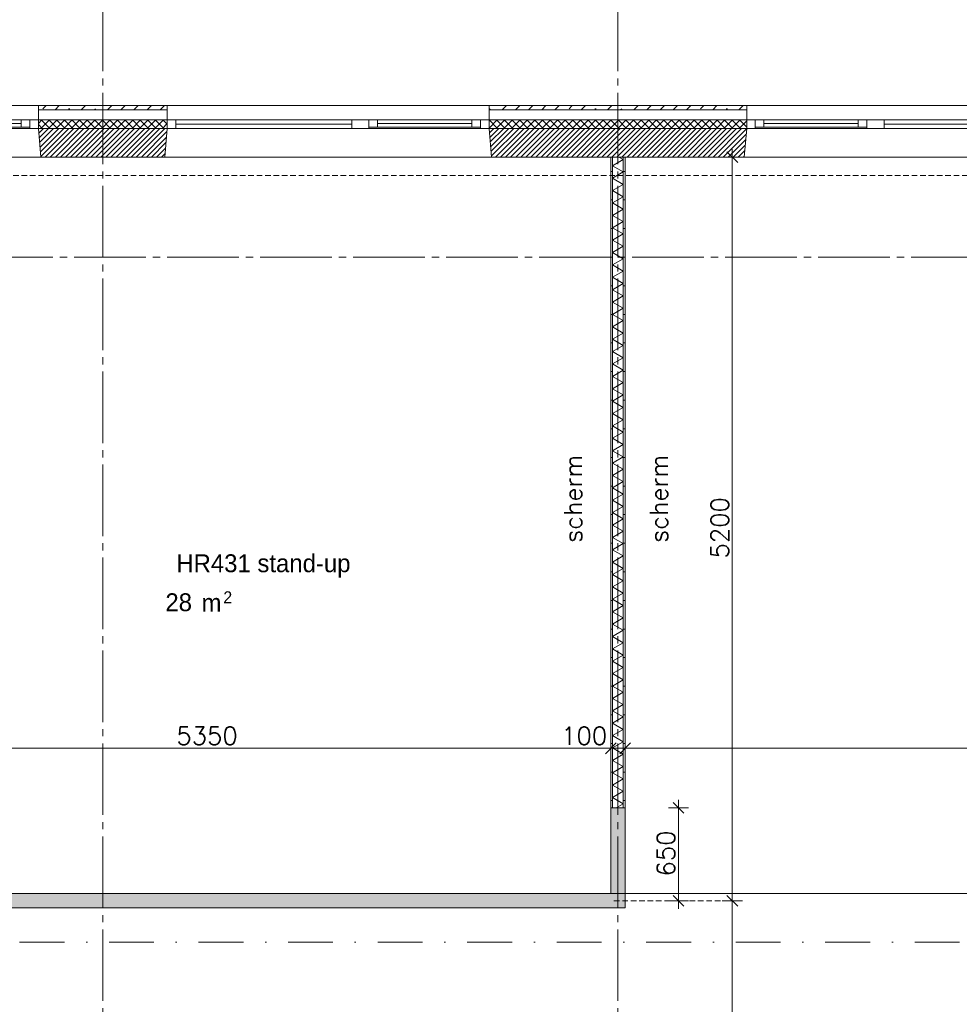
# Model space of a CAD drawing. Header units: millimetres. Extents: x -6136 to 498671, y -8363 to 238556.
# Tile 35 of 47: x 28219 to 34786, y 27176 to 34060. Entities that reach past the tile are written whole.
import ezdxf
from ezdxf.enums import TextEntityAlignment as Align

# ---------------------------------------------------------------- set-up
doc = ezdxf.new("R2010")
doc.units = ezdxf.units.MM
doc.header["$MEASUREMENT"] = 0
for name, pattern in [('B0204', [650, 500, -50, 50, -50]), ('B0302', [625.500011, 313.000011, -156.25, 0, -156.25]), ('B0702', [58.685, 39.06, -19.625001])]:
    doc.linetypes.add(name, pattern=pattern)
for name, color, linetype in [('21 Buitenwanden', 7, 'Continuous'), ('21 Buitenwanden Doorsnede-arcering', 7, 'Continuous'), ('21 Buitenwanden Laagscheidingslijnen', 7, 'Continuous'), ('21 Buitenwanden Ramen', 7, 'Continuous'), ('23 Vloeren', 7, 'Continuous'), ('67 Radiatoren - lijn', 7, 'Continuous'), ('_ Nieuw Fase 1', 7, 'Continuous'), ('_ Nieuw Fase 1 Deuren', 7, 'Continuous'), ('_ Nieuw Fase 1 Deurlabels', 7, 'Continuous'), ('_ Nieuw Fase 1 Doorsnede-arcering', 7, 'Continuous'), ('_ Nieuw Fase 1 Laagscheidingslijnen', 7, 'Continuous'), ('_ Nieuw Fase 1 Raamlabels', 7, 'Continuous'), ('_ Nieuw Fase 1 tekst', 7, 'Continuous'), ('A Lijn doorsnede', 7, 'Continuous'), ('A Maatvoering', 7, 'Continuous'), ('A Stramien', 7, 'Continuous'), ('Z Ruimtebenaming fase 1', 7, 'Continuous'), ('Z Ruimtebenaming fase 1 Zone omranding', 7, 'Continuous'), ('Z Ruimtebenaming fase 1 Zone tekst', 7, 'Continuous')]:
    doc.layers.add(name, color=color, linetype=linetype)
doc.styles.add('GENERATED_STYLE_1', font='txt')
doc.dimstyles.new('GENERATED_STYLE__1', dxfattribs={"dimtxt": 125, "dimasz": 71.25, "dimexe": 0.18, "dimexo": 0.0625, "dimgap": 0.09, "dimtad": 1, "dimtih": 1, "dimtoh": 1, "dimdec": 0, "dimzin": 0, "dimdsep": 46, "dimtxsty": 'Standard', "dimblk": 'ARROWHEAD_6', "dimblk1": 'ARROWHEAD_6', "dimblk2": 'ARROWHEAD_6', "dimcen": 0.09, "dimse1": 1, "dimse2": 1, "dimclrd": 1, "dimclre": 1, "dimclrt": 9, "dimadec": 0, "dimazin": 0, "dimtfac": 1, "dimtdec": 4, "dimtmove": 0, "dimatfit": 3, "dimfxl": 1, "dimtolj": 1, "dimtzin": 0, "dimarcsym": 0})
doc.dimstyles.new('GENERATED_STYLE__2', dxfattribs={"dimtxt": 125, "dimasz": 71.25, "dimexe": 0.18, "dimexo": 0.0625, "dimgap": 0.09, "dimtad": 1, "dimdec": 0, "dimzin": 0, "dimdsep": 46, "dimtxsty": 'Standard', "dimblk": 'ARROWHEAD_6', "dimblk1": 'ARROWHEAD_6', "dimblk2": 'ARROWHEAD_6', "dimcen": 0.09, "dimse1": 1, "dimse2": 1, "dimclrd": 1, "dimclre": 1, "dimclrt": 9, "dimadec": 0, "dimazin": 0, "dimtfac": 1, "dimtdec": 4, "dimtmove": 0, "dimatfit": 3, "dimfxl": 1, "dimtolj": 1, "dimtzin": 0, "dimarcsym": 0})
doc.dimstyles.new('GENERATED_STYLE__3', dxfattribs={"dimtxt": 125, "dimasz": 71.25, "dimexe": 0.18, "dimexo": 0.0625, "dimgap": 0.09, "dimtad": 1, "dimdec": 0, "dimzin": 0, "dimdsep": 46, "dimtxsty": 'Standard', "dimblk": 'ARROWHEAD_6', "dimblk1": 'ARROWHEAD_6', "dimblk2": 'ARROWHEAD_6', "dimcen": 0.09, "dimse1": 1, "dimse2": 1, "dimclrd": 1, "dimclre": 1, "dimclrt": 9, "dimadec": 0, "dimazin": 0, "dimtfac": 1, "dimtdec": 4, "dimtmove": 2, "dimatfit": 3, "dimfxl": 1, "dimtolj": 1, "dimtzin": 0, "dimarcsym": 0})
pattern_1 = [(45, (0, 0), (-91.92388, 91.92388), []), (45, (-45.96, 45.96), (-91.92388, 91.92388), [97.5, -32.5, 0, -32.5])]
pattern_2 = [(225, (0, 0), (-26.516504, 26.516504), []), (315, (0, 0), (26.516504, 26.516504), [])]
pattern_3 = [(45, (0, 0), (-17.67767, 17.67767), [])]
pattern_4 = [(180, (0, 0), (0, 200), [])]

# ---------------------------------------------------------------- blocks, each defined once
blk = doc.blocks.new('stand-up_HR431_19_1', base_point=(29922.5, 30215.2))
at = {"layer": 'Z Ruimtebenaming fase 1 Zone tekst', "color": 2, "lineweight": 0}
blk.add_attdef('ROOM_NUMBER', text='', height=125, dxfattribs=at).set_placement((29922.5, 30322.5), align=Align.TOP_CENTER)
for tag, height, p in [('DUMMY_941', 125, (30607.3, 30351.9)), ('DUMMY_942', 125, (29237.6, 30091.5)), ('DUMMY_943', 125, (29237.6, 30049.9)), ('DUMMY_944', 125, (29443.7, 30046)), ('DUMMY_945', 83.3, (29642.5, 30063.8))]:
    blk.add_attdef(tag, text='', height=height, dxfattribs=at).set_placement(p, align=Align.TOP_LEFT)
blk = doc.blocks.new('Slab_1_1', base_point=(200, 32200))
at = {"layer": '23 Vloeren', "color": 1, "linetype": 'Continuous', "lineweight": 0, "flags": 128}
blk.add_lwpolyline([(200, 32200), (200, 7400), (4520, 7400), (4520, 8150), (8080, 8150), (8080, 7400), (12400, 7400), (12400, 22320), (21800, 22320), (21800, 20900), (46600, 20900), (46600, 25220), (45850, 25220), (45850, 28780), (46600, 28780), (46600, 33100), (21800, 33100), (21800, 31600), (12400, 31600), (12400, 28550), (8780, 28550), (8780, 30202.3), (7150, 30202.3), (7150, 32200)], close=True, dxfattribs=at)
blk = doc.blocks.new('Rnx verticaal 23_4')
at = {"layer": '21 Buitenwanden Ramen', "color": 9, "linetype": 'Continuous', "lineweight": 0}
for p, q in [((-675, 100), (675, 100)), ((-675, 70), (-675, 0)), ((-615, 0), (615, 0)), ((-615, -30), (615, -30)), ((615, -60), (-615, -60)), ((-692.5, -260), (675, -260))]:
    blk.add_line(p, q, dxfattribs=at)
at = {"layer": '21 Buitenwanden Ramen', "color": 2, "linetype": 'Continuous', "lineweight": 0}
blk.add_line((-675, 100), (-675, 70), dxfattribs=at)
at = {"layer": '21 Buitenwanden Ramen', "color": 1, "linetype": 'Continuous', "lineweight": 0}
for p, q in [((-675, 0), (-615, 0)), ((-675, 0), (-675, -60)), ((-675, 0), (-675, -60)), ((-615, 0), (-615, -60)), ((615, -60), (615, 0)), ((615, 0), (675, 0)), ((-675, -60), (-692.5, -260)), ((-615, -60), (-675, -60)), ((675, -60), (615, -60))]:
    blk.add_line(p, q, dxfattribs=at)
blk = doc.blocks.new('Rnx verticaal 23_6')
at = {"layer": '21 Buitenwanden Ramen', "color": 9, "linetype": 'Continuous', "lineweight": 0}
for p, q in [((-450, 100), (450, 100)), ((450, 70), (450, 0)), ((-450, -260), (467.5, -260))]:
    blk.add_line(p, q, dxfattribs=at)
at = {"layer": '21 Buitenwanden Ramen', "color": 2, "linetype": 'Continuous', "lineweight": 0}
blk.add_line((450, 100), (450, 70), dxfattribs=at)
at = {"layer": '21 Buitenwanden Ramen', "color": 1, "linetype": 'Continuous', "lineweight": 0}
for p, q in [((-450, 0), (-390, 0)), ((-390, 0), (-390, -50)), ((-390, 0), (-330, 0)), ((-390, -50), (-390, 0)), ((-330, 0), (330, 0)), ((-330, 0), (-330, -50)), ((-330, 0), (330, 0)), ((330, -50), (330, 0)), ((330, 0), (390, 0)), ((390, -50), (390, 0)), ((390, 0), (450, 0)), ((390, 0), (390, -50)), ((450, 0), (450, -60)), ((450, 0), (450, -60)), ((-390, -60), (-450, -60)), ((-390, -50), (-390, -60)), ((-330, -50), (-390, -50)), ((390, -60), (-390, -60)), ((-330, -25), (330, -25)), ((330, -50), (-330, -50)), ((390, -50), (330, -50)), ((390, -60), (390, -50)), ((450, -60), (390, -60)), ((450, -60), (467.5, -260))]:
    blk.add_line(p, q, dxfattribs=at)
blk = doc.blocks.new('Rnx verticaal 23')
at = {"layer": '21 Buitenwanden Ramen', "color": 9, "linetype": 'Continuous', "lineweight": 0}
for p, q in [((-675, 100), (675, 100)), ((-675, 70), (-675, 0)), ((-555, 0), (555, 0)), ((615, -60), (-615, -60)), ((-692.5, -260), (675, -260))]:
    blk.add_line(p, q, dxfattribs=at)
at = {"layer": '21 Buitenwanden Ramen', "color": 2, "linetype": 'Continuous', "lineweight": 0}
blk.add_line((-675, 100), (-675, 70), dxfattribs=at)
at = {"layer": '21 Buitenwanden Ramen', "color": 1, "linetype": 'Continuous', "lineweight": 0}
for p, q in [((-675, 0), (-615, 0)), ((-675, 0), (-675, -60)), ((-675, 0), (-675, -60)), ((-615, 0), (-615, -50)), ((-615, 0), (-555, 0)), ((-615, -50), (-615, 0)), ((-555, 0), (-555, -50)), ((-555, 0), (555, 0)), ((555, -50), (555, 0)), ((555, 0), (615, 0)), ((615, -50), (615, 0)), ((615, 0), (675, 0)), ((615, 0), (615, -50)), ((-675, -60), (-692.5, -260)), ((-615, -60), (-675, -60)), ((-615, -50), (-615, -60)), ((-555, -50), (-615, -50)), ((-555, -25), (555, -25)), ((555, -50), (-555, -50)), ((615, -50), (555, -50)), ((615, -60), (615, -50)), ((675, -60), (615, -60))]:
    blk.add_line(p, q, dxfattribs=at)
blk = doc.blocks.new('Rnx verticaal 23_2')
at = {"layer": '21 Buitenwanden Ramen', "color": 9, "linetype": 'Continuous', "lineweight": 0}
for p, q in [((-675, 100), (675, 100)), ((675, 70), (675, 0)), ((-675, -260), (692.5, -260))]:
    blk.add_line(p, q, dxfattribs=at)
at = {"layer": '21 Buitenwanden Ramen', "color": 2, "linetype": 'Continuous', "lineweight": 0}
blk.add_line((675, 100), (675, 70), dxfattribs=at)
at = {"layer": '21 Buitenwanden Ramen', "color": 1, "linetype": 'Continuous', "lineweight": 0}
for p, q in [((-675, 0), (-615, 0)), ((-615, 0), (-615, -60)), ((-615, 0), (615, 0)), ((615, -60), (615, 0)), ((615, 0), (675, 0)), ((675, 0), (675, -60)), ((675, 0), (675, -60)), ((-615, -60), (-675, -60)), ((-615, -30), (615, -30)), ((615, -60), (-615, -60)), ((675, -60), (615, -60)), ((675, -60), (692.5, -260))]:
    blk.add_line(p, q, dxfattribs=at)
blk = doc.blocks.new('Rnx verticaal 23_5')
at = {"layer": '21 Buitenwanden Ramen', "color": 9, "linetype": 'Continuous', "lineweight": 0}
for p, q in [((-450, 100), (450, 100)), ((-450, 70), (-450, 0)), ((-330, 0), (330, 0)), ((390, -60), (-390, -60)), ((-467.5, -260), (450, -260))]:
    blk.add_line(p, q, dxfattribs=at)
at = {"layer": '21 Buitenwanden Ramen', "color": 2, "linetype": 'Continuous', "lineweight": 0}
blk.add_line((-450, 100), (-450, 70), dxfattribs=at)
at = {"layer": '21 Buitenwanden Ramen', "color": 1, "linetype": 'Continuous', "lineweight": 0}
for p, q in [((-450, 0), (-390, 0)), ((-450, 0), (-450, -60)), ((-450, 0), (-450, -60)), ((-390, 0), (-390, -50)), ((-390, 0), (-330, 0)), ((-390, -50), (-390, 0)), ((-330, 0), (-330, -50)), ((-330, 0), (330, 0)), ((330, -50), (330, 0)), ((330, 0), (390, 0)), ((390, -50), (390, 0)), ((390, 0), (450, 0)), ((390, 0), (390, -50)), ((-450, -60), (-467.5, -260)), ((-390, -60), (-450, -60)), ((-390, -50), (-390, -60)), ((-330, -50), (-390, -50)), ((-330, -25), (330, -25)), ((330, -50), (-330, -50)), ((390, -50), (330, -50)), ((390, -60), (390, -50)), ((450, -60), (390, -60))]:
    blk.add_line(p, q, dxfattribs=at)
blk = doc.blocks.new('Wall_3_1', base_point=(46800, 33300))
at = {"layer": '21 Buitenwanden Doorsnede-arcering', "linetype": 'Continuous', "lineweight": 0, "true_color": 0x000000}
h = blk.add_hatch(dxfattribs=at)
h.set_pattern_fill('160_Natuursteen_0001', color=18, style=0, pattern_type=2)
h.set_pattern_definition(pattern_1)
h.paths.add_polyline_path([(28350, 33430), (29250, 33430), (29250, 33460), (28350, 33460)])
h = blk.add_hatch(dxfattribs=at)
h.set_pattern_fill('160_Natuursteen_0001', color=18, style=0, pattern_type=2)
h.set_pattern_definition(pattern_1)
h.paths.add_polyline_path([(33300, 33460), (31500, 33460), (31500, 33430), (33300, 33430)])
h = blk.add_hatch(dxfattribs=at)
h.set_pattern_fill('415_Isolatie_ruit_0001', color=18, style=0, pattern_type=2)
h.set_pattern_definition(pattern_2)
h.paths.add_polyline_path([(28350, 33360), (28350, 33300), (29250, 33300), (29250, 33360)])
h = blk.add_hatch(dxfattribs=at)
h.set_pattern_fill('415_Isolatie_ruit_0001', color=18, style=0, pattern_type=2)
h.set_pattern_definition(pattern_2)
h.paths.add_polyline_path([(33300, 33360), (31500, 33360), (31500, 33300), (33300, 33300)])
h = blk.add_hatch(dxfattribs=at)
h.set_pattern_fill('220_Gewapend_beton___pre_2B', color=18, style=0, pattern_type=2)
h.set_pattern_definition(pattern_3)
h.paths.add_polyline_path([(28350, 33300), (28367.5, 33100), (29232.5, 33100), (29250, 33300)])
h = blk.add_hatch(dxfattribs=at)
h.set_pattern_fill('220_Gewapend_beton___pre_2B', color=18, style=0, pattern_type=2)
h.set_pattern_definition(pattern_3)
h.paths.add_polyline_path([(31500, 33300), (31517.5, 33100), (33282.5, 33100), (33300, 33300)])
at = {"layer": '21 Buitenwanden', "color": 2, "linetype": 'Continuous', "lineweight": 0}
for p, q in [((28350, 33460), (28350, 33430)), ((29250, 33460), (29250, 33430)), ((31500, 33460), (31500, 33430)), ((33300, 33460), (33300, 33430))]:
    blk.add_line(p, q, dxfattribs=at)
at = {"layer": '21 Buitenwanden', "color": 9, "linetype": 'Continuous', "lineweight": 0}
for p, q in [((28350, 33430), (28350, 33360)), ((29250, 33430), (29250, 33360)), ((31500, 33430), (31500, 33360)), ((33300, 33430), (33300, 33360))]:
    blk.add_line(p, q, dxfattribs=at)
at = {"layer": '21 Buitenwanden', "color": 1, "linetype": 'Continuous', "lineweight": 0}
for p, q in [((28350, 33360), (28350, 33300)), ((29250, 33360), (29250, 33300)), ((31500, 33360), (31500, 33300)), ((33300, 33360), (33300, 33300)), ((28350, 33300), (28367.5, 33100)), ((29250, 33300), (29232.5, 33100)), ((31500, 33300), (31517.5, 33100)), ((33300, 33300), (33282.5, 33100))]:
    blk.add_line(p, q, dxfattribs=at)
at = {"layer": '21 Buitenwanden', "color": 2, "linetype": 'Continuous', "lineweight": 0, "flags": 128}
for points in [[(29250, 33460), (28350, 33460)], [(33300, 33460), (31500, 33460)]]:
    blk.add_lwpolyline(points, dxfattribs=at)
at = {"layer": '21 Buitenwanden', "color": 1, "linetype": 'Continuous', "lineweight": 0, "flags": 128}
for points in [[(28367.5, 33100), (29232.5, 33100)], [(31517.5, 33100), (33282.5, 33100)]]:
    blk.add_lwpolyline(points, dxfattribs=at)
at = {"layer": '21 Buitenwanden Laagscheidingslijnen', "color": 2, "linetype": 'Continuous', "lineweight": 0}
for p, q in [((29250, 33430), (28350, 33430)), ((33300, 33430), (31500, 33430))]:
    blk.add_line(p, q, dxfattribs=at)
at = {"layer": '21 Buitenwanden Laagscheidingslijnen', "color": 1, "linetype": 'Continuous', "lineweight": 0}
for p, q in [((29250, 33360), (28350, 33360)), ((33300, 33360), (31500, 33360)), ((29250, 33300), (28350, 33300)), ((33300, 33300), (31500, 33300))]:
    blk.add_line(p, q, dxfattribs=at)
at = {"layer": '21 Buitenwanden Ramen', "color": 1, "linetype": 'Continuous', "lineweight": 0, "xscale": -1, "zscale": 1000}
for name, p in [('Rnx verticaal 23', (27675, 33360)), ('Rnx verticaal 23_2', (29925, 33360)), ('Rnx verticaal 23_5', (31050, 33360)), ('Rnx verticaal 23_6', (33750, 33360)), ('Rnx verticaal 23_4', (34875, 33360))]:
    blk.add_blockref(name, p, dxfattribs=at)
blk = doc.blocks.new('*X331')
at = {"layer": '_ Nieuw Fase 1 Doorsnede-arcering', "color": 7, "linetype": 'Continuous', "lineweight": 0}
for p, q in [((32437.5, 33082.2), (32362.5, 33038.9)), ((32437.5, 33082.2), (32406.6, 33100)), ((32437.5, 32995.6), (32362.5, 33038.9)), ((32437.5, 32995.6), (32362.5, 32952.3)), ((32437.5, 32909), (32362.5, 32952.3)), ((32437.5, 32909), (32362.5, 32865.7)), ((32437.5, 32822.4), (32362.5, 32865.7)), ((32437.5, 32822.4), (32362.5, 32779.1)), ((32437.5, 32735.8), (32362.5, 32779.1)), ((32437.5, 32735.8), (32362.5, 32692.5)), ((32437.5, 32649.2), (32362.5, 32692.5)), ((32437.5, 32649.2), (32362.5, 32605.9)), ((32437.5, 32562.6), (32362.5, 32605.9)), ((32437.5, 32562.6), (32362.5, 32519.3)), ((32437.5, 32476), (32362.5, 32519.3)), ((32437.5, 32476), (32362.5, 32432.7)), ((32437.5, 32389.4), (32362.5, 32432.7)), ((32437.5, 32389.4), (32362.5, 32346)), ((32437.5, 32302.7), (32362.5, 32346)), ((32437.5, 32302.7), (32362.5, 32259.4)), ((32437.5, 32216.1), (32362.5, 32259.4)), ((32437.5, 32216.1), (32362.5, 32172.8)), ((32437.5, 32129.5), (32362.5, 32172.8)), ((32437.5, 32129.5), (32362.5, 32086.2)), ((32437.5, 32042.9), (32362.5, 32086.2)), ((32437.5, 32042.9), (32362.5, 31999.6)), ((32437.5, 31956.3), (32362.5, 31999.6)), ((32437.5, 31956.3), (32362.5, 31913)), ((32437.5, 31869.7), (32362.5, 31913)), ((32437.5, 31869.7), (32362.5, 31826.4)), ((32437.5, 31783.1), (32362.5, 31826.4)), ((32437.5, 31783.1), (32362.5, 31739.8)), ((32437.5, 31696.5), (32362.5, 31739.8)), ((32437.5, 31696.5), (32362.5, 31653.2)), ((32437.5, 31609.9), (32362.5, 31653.2)), ((32437.5, 31609.9), (32362.5, 31566.6)), ((32437.5, 31523.3), (32362.5, 31566.6)), ((32437.5, 31523.3), (32362.5, 31480)), ((32437.5, 31436.7), (32362.5, 31480)), ((32437.5, 31436.7), (32362.5, 31393.4)), ((32437.5, 31350.1), (32362.5, 31393.4)), ((32437.5, 31350.1), (32362.5, 31306.8)), ((32437.5, 31263.5), (32362.5, 31306.8)), ((32437.5, 31263.5), (32362.5, 31220.2)), ((32437.5, 31176.9), (32362.5, 31220.2)), ((32437.5, 31176.9), (32362.5, 31133.6)), ((32437.5, 31090.3), (32362.5, 31133.6)), ((32437.5, 31090.3), (32362.5, 31047)), ((32437.5, 31003.7), (32362.5, 31047)), ((32437.5, 31003.7), (32362.5, 30960.4)), ((32437.5, 30917.1), (32362.5, 30960.4)), ((32437.5, 30917.1), (32362.5, 30873.8)), ((32437.5, 30830.5), (32362.5, 30873.8)), ((32437.5, 30830.5), (32362.5, 30787.2)), ((32437.5, 30743.9), (32362.5, 30787.2)), ((32437.5, 30743.9), (32362.5, 30700.6)), ((32437.5, 30657.3), (32362.5, 30700.6)), ((32437.5, 30657.3), (32362.5, 30614)), ((32437.5, 30570.7), (32362.5, 30614)), ((32437.5, 30570.7), (32362.5, 30527.4)), ((32437.5, 30484.1), (32362.5, 30527.4)), ((32437.5, 30484.1), (32362.5, 30440.8)), ((32437.5, 30397.5), (32362.5, 30440.8)), ((32437.5, 30397.5), (32362.5, 30354.2)), ((32437.5, 30310.9), (32362.5, 30354.2)), ((32437.5, 30310.9), (32362.5, 30267.6)), ((32437.5, 30224.3), (32362.5, 30267.6)), ((32437.5, 30224.3), (32362.5, 30181)), ((32437.5, 30137.7), (32362.5, 30181)), ((32437.5, 30137.7), (32362.5, 30094.4)), ((32437.5, 30051.1), (32362.5, 30094.4)), ((32437.5, 30051.1), (32362.5, 30007.8)), ((32437.5, 29964.5), (32362.5, 30007.8)), ((32437.5, 29964.5), (32362.5, 29921.2)), ((32437.5, 29877.9), (32362.5, 29921.2)), ((32437.5, 29877.9), (32362.5, 29834.6)), ((32437.5, 29791.3), (32362.5, 29834.6)), ((32437.5, 29791.3), (32362.5, 29748)), ((32437.5, 29704.7), (32362.5, 29748)), ((32437.5, 29704.7), (32362.5, 29661.4)), ((32437.5, 29618.1), (32362.5, 29661.4)), ((32437.5, 29618.1), (32362.5, 29574.8)), ((32437.5, 29531.5), (32362.5, 29574.8)), ((32437.5, 29531.5), (32362.5, 29488.2)), ((32437.5, 29444.9), (32362.5, 29488.2)), ((32437.5, 29444.9), (32362.5, 29401.6)), ((32437.5, 29358.3), (32362.5, 29401.6)), ((32437.5, 29358.3), (32362.5, 29315)), ((32437.5, 29271.7), (32362.5, 29315)), ((32437.5, 29271.7), (32362.5, 29228.4)), ((32437.5, 29185.1), (32362.5, 29228.4)), ((32437.5, 29185.1), (32362.5, 29141.8)), ((32437.5, 29098.5), (32362.5, 29141.8)), ((32437.5, 29098.5), (32362.5, 29055.2)), ((32437.5, 29011.9), (32362.5, 29055.2)), ((32437.5, 29011.9), (32362.5, 28968.5)), ((32437.5, 28925.2), (32362.5, 28968.5)), ((32437.5, 28925.2), (32362.5, 28881.9)), ((32437.5, 28838.6), (32362.5, 28881.9)), ((32437.5, 28838.6), (32362.5, 28795.3)), ((32437.5, 28752), (32362.5, 28795.3)), ((32437.5, 28752), (32362.5, 28708.7)), ((32437.5, 28665.4), (32362.5, 28708.7)), ((32437.5, 28665.4), (32362.5, 28622.1)), ((32437.5, 28578.8), (32362.5, 28622.1)), ((32437.5, 28578.8), (32387.6, 28550))]:
    blk.add_line(p, q, dxfattribs=at)
blk = doc.blocks.new('Wall_76_1', base_point=(32400, 33100))
at = {"layer": '_ Nieuw Fase 1 Doorsnede-arcering', "linetype": 'Continuous', "lineweight": 0, "true_color": 0x000000}
h = blk.add_hatch(dxfattribs=at)
h.set_pattern_fill('930_Lijnen_vert_200_0001', color=18, style=0, pattern_type=2)
h.set_pattern_definition(pattern_4)
h.paths.add_polyline_path([(32350, 33100), (32350, 28550), (32362.5, 28550), (32362.5, 33100)])
h = blk.add_hatch(dxfattribs=at)
h.set_pattern_fill('930_Lijnen_vert_200_0001', color=18, style=0, pattern_type=2)
h.set_pattern_definition(pattern_4)
h.paths.add_polyline_path([(32450, 28550), (32450, 33100), (32437.5, 33100), (32437.5, 28550)])
at = {"layer": '_ Nieuw Fase 1', "color": 1, "linetype": 'Continuous', "lineweight": 0, "flags": 128}
for points in [[(32350, 33100), (32350, 28550)], [(32450, 33100), (32350, 33100)], [(32450, 28550), (32450, 33100)], [(32350, 28550), (32450, 28550)]]:
    blk.add_lwpolyline(points, dxfattribs=at)
at = {"layer": '_ Nieuw Fase 1 Laagscheidingslijnen', "color": 1, "linetype": 'Continuous', "lineweight": 0}
for p, q in [((32362.5, 33100), (32362.5, 28550)), ((32437.5, 28550), (32437.5, 33100))]:
    blk.add_line(p, q, dxfattribs=at)
at = {"layer": '_ Nieuw Fase 1', "color": 1, "lineweight": 0}
blk.add_blockref('*X331', (0, 0), dxfattribs=at)
blk = doc.blocks.new('Wall_77_1', base_point=(32400, 28550))
at = {"layer": '_ Nieuw Fase 1 Doorsnede-arcering', "linetype": 'Continuous', "lineweight": 0, "true_color": 0x80e2d7}
blk.add_hatch(color=121, dxfattribs=at).paths.add_polyline_path([(32350, 28550), (32350, 27950), (32450, 27950), (32450, 28550)])
at = {"layer": '_ Nieuw Fase 1', "color": 1, "linetype": 'Continuous', "lineweight": 0, "flags": 128}
for points in [[(32350, 28550), (32350, 27950)], [(32450, 28550), (32350, 28550)], [(32450, 27950), (32450, 28550)], [(32350, 27950), (32450, 27950)]]:
    blk.add_lwpolyline(points, dxfattribs=at)
blk = doc.blocks.new('D1 23_5')
at = {"layer": '_ Nieuw Fase 1 Deuren', "color": 1, "linetype": 'Continuous', "lineweight": 0}
for p, q in [((439, 0), (439, 878)), ((-439, 0), (-506, 0)), ((-506, 0), (-506, -100)), ((-506, 0), (-506, -100)), ((-506, 0), (-506, -100)), ((-439, -100), (-439, 0)), ((-439, 0), (439, 0)), ((-439, -40), (-439, 0)), ((506, 0), (439, 0)), ((439, 0), (439, -100)), ((439, 0), (439, -40)), ((506, -100), (506, 0)), ((506, 0), (506, -100)), ((506, 0), (506, -100)), ((439, -40), (-439, -40)), ((-506, -100), (-439, -100)), ((439, -100), (506, -100))]:
    blk.add_line(p, q, dxfattribs=at)
blk.add_arc((439, 0), 878, 90, 180, dxfattribs=at)
blk = doc.blocks.new('Deur en raam marker 23 KM')
at = {"layer": '_ Nieuw Fase 1 Raamlabels', "color": 2, "lineweight": 0, "style": 'GENERATED_STYLE_1'}
blk.add_attdef('AC_WIDO_ID', text='', height=100, rotation=360, dxfattribs=at).set_placement((-204.6, 345.2), align=Align.TOP_LEFT)
blk = doc.blocks.new('Wall_78_1', base_point=(32450, 27900))
at = {"layer": '_ Nieuw Fase 1 Doorsnede-arcering', "linetype": 'Continuous', "lineweight": 0, "true_color": 0xfed4fe}
for points in [[(27001, 27950), (27001, 27850), (27150, 27850), (27150, 27950)], [(32450, 27950), (28162, 27950), (28162, 27850), (32450, 27850)]]:
    blk.add_hatch(color=7, dxfattribs=at).paths.add_polyline_path(points)
at = {"layer": '_ Nieuw Fase 1', "color": 1, "linetype": 'Continuous', "lineweight": 0}
for p, q in [((27150, 27950), (27150, 27850)), ((28162, 27950), (28162, 27850))]:
    blk.add_line(p, q, dxfattribs=at)
at = {"layer": '_ Nieuw Fase 1', "color": 1, "linetype": 'Continuous', "lineweight": 0, "flags": 128}
for points in [[(27150, 27950), (27001, 27950)], [(27001, 27950), (27001, 27850)], [(32450, 27950), (28162, 27950)], [(32450, 27850), (32450, 27950)], [(27001, 27850), (27150, 27850)], [(28162, 27850), (32450, 27850)]]:
    blk.add_lwpolyline(points, dxfattribs=at)
at = {"layer": '_ Nieuw Fase 1 Deuren', "color": 1, "linetype": 'Continuous', "lineweight": 0, "xscale": -1, "zscale": 1000}
blk.add_blockref('D1 23_5', (27656, 27950), dxfattribs=at)
at = {"layer": '_ Nieuw Fase 1 Deurlabels', "color": 9, "lineweight": 0}
ref = blk.add_blockref('Deur en raam marker 23 KM', (27656, 27850), dxfattribs=dict(at, rotation=180))
ref.add_attrib('AC_WIDO_ID', 'g', dxfattribs={"color": 2, "lineweight": 0, "height": 100, "rotation": 360, "style": 'GENERATED_STYLE_1'}).set_placement((27368.3, 28603.6), align=Align.BOTTOM_CENTER)
blk = doc.blocks.new('*D440')
at = {"layer": 'A Maatvoering', "color": 1, "linetype": 'Continuous', "lineweight": 0}
for p, q in [((33269.8, 27900), (33129.2, 27900)), ((33162, 27937.5), (33237, 27862.5)), ((33199.5, 26100), (33199.5, 27900)), ((33269.8, 26100), (33129.2, 26100)), ((33162, 26137.5), (33237, 26062.5))]:
    blk.add_line(p, q, dxfattribs=at)
at = {"layer": 'A Maatvoering', "color": 9, "lineweight": 0, "insert": (33192, 26368.7), "char_height": 125, "attachment_point": 7, "rotation": 90}
blk.add_mtext('\\A1;{\\pql;\\Ftxt.shx;1800}', dxfattribs=at)
blk = doc.blocks.new('ARROWHEAD_6')
at = {"color": 0, "linetype": 'Continuous', "lineweight": 0}
for p, q in [((0, 0), (-1, 0)), ((-0.5, -0.5), (0.5, 0.5))]:
    blk.add_line(p, q, dxfattribs=at)
blk = doc.blocks.new('*D441')
at = {"layer": 'A Maatvoering', "color": 1, "linetype": 'Continuous', "lineweight": 0}
for p, q in [((33237, 33062.5), (33162, 33137.5)), ((33199.5, 33100), (33199.5, 33156.3)), ((33269.8, 33100), (33129.2, 33100)), ((33199.5, 27900), (33199.5, 33100)), ((33269.8, 27900), (33129.2, 27900)), ((33162, 27937.5), (33237, 27862.5))]:
    blk.add_line(p, q, dxfattribs=at)
at = {"layer": 'A Maatvoering', "color": 9, "lineweight": 0, "insert": (33174.5, 30293.9), "char_height": 125, "attachment_point": 7, "rotation": 90}
blk.add_mtext('\\A1;{\\pql;\\Ftxt.shx;5200}', dxfattribs=at)
blk = doc.blocks.new('*D442')
at = {"layer": 'A Maatvoering', "color": 1, "linetype": 'Continuous', "lineweight": 0}
for p, q in [((32860.7, 28512.5), (32785.7, 28587.5)), ((32823.2, 28550), (32823.2, 28606.3)), ((32893.5, 28550), (32752.9, 28550)), ((32823.2, 27900), (32823.2, 28550)), ((32893.5, 27900), (32752.9, 27900)), ((32785.7, 27937.5), (32860.7, 27862.5)), ((32823.2, 27843.8), (32823.2, 27900))]:
    blk.add_line(p, q, dxfattribs=at)
at = {"layer": 'A Maatvoering', "color": 9, "lineweight": 0, "insert": (32798.2, 28070.5), "char_height": 125, "attachment_point": 7, "rotation": 90}
blk.add_mtext('\\A1;{\\pql;\\Ftxt.shx;650}', dxfattribs=at)
blk = doc.blocks.new('*D450')
at = {"layer": 'A Maatvoering', "color": 1, "linetype": 'Continuous', "lineweight": 0}
for p, q in [((39073.1, 27900), (38932.5, 27900)), ((38965.3, 27937.5), (39040.3, 27862.5)), ((39002.8, 26100), (39002.8, 27900)), ((39073.1, 26100), (38932.5, 26100)), ((38965.3, 26137.5), (39040.3, 26062.5))]:
    blk.add_line(p, q, dxfattribs=at)
at = {"layer": 'A Maatvoering', "color": 9, "lineweight": 0, "insert": (38995.3, 26499.3), "char_height": 125, "attachment_point": 7, "rotation": 90}
blk.add_mtext('\\A1;{\\pql;\\Ftxt.shx;1800}', dxfattribs=at)
blk = doc.blocks.new('*D543')
at = {"layer": 'A Maatvoering', "color": 1, "linetype": 'Continuous', "lineweight": 0}
for p, q in [((27037.5, 29003.6), (26962.5, 28928.6)), ((27000, 28895.8), (27000, 29036.4)), ((32387.5, 29003.6), (32312.5, 28928.6)), ((32350, 28895.8), (32350, 29036.4)), ((26943.8, 28966.1), (27000, 28966.1)), ((27000, 28966.1), (32350, 28966.1))]:
    blk.add_line(p, q, dxfattribs=at)
at = {"layer": 'A Maatvoering', "color": 9, "lineweight": 0, "char_height": 125, "attachment_point": 7}
for s, insert in [('\\A1;{\\pql;\\Ftxt.shx;5350}', (29314.4, 28991.1)), ('\\A1;{\\pql;\\Ftxt.shx;100}', (32003.4, 28991.1))]:
    blk.add_mtext(s, dxfattribs=dict(at, insert=insert))
blk = doc.blocks.new('*D544')
at = {"layer": 'A Maatvoering', "color": 1, "linetype": 'Continuous', "lineweight": 0}
for p, q in [((32387.5, 29003.6), (32312.5, 28928.6)), ((32350, 28895.8), (32350, 29036.4))]:
    blk.add_line(p, q, dxfattribs=at)
blk = doc.blocks.new('*D545')
at = {"layer": 'A Maatvoering', "color": 1, "linetype": 'Continuous', "lineweight": 0}
for p, q in [((32387.5, 29003.6), (32312.5, 28928.6)), ((32350, 28895.8), (32350, 29036.4)), ((32487.5, 29003.6), (32412.5, 28928.6)), ((32450, 28895.8), (32450, 29036.4)), ((32350, 28966.1), (32450, 28966.1))]:
    blk.add_line(p, q, dxfattribs=at)
blk = doc.blocks.new('*D546')
at = {"layer": 'A Maatvoering', "color": 1, "linetype": 'Continuous', "lineweight": 0}
for p, q in [((32487.5, 29003.6), (32412.5, 28928.6)), ((32450, 28895.8), (32450, 29036.4)), ((39587.5, 29003.6), (39512.5, 28928.6)), ((39550, 28895.8), (39550, 29036.4)), ((32450, 28966.1), (39550, 28966.1))]:
    blk.add_line(p, q, dxfattribs=at)
at = {"layer": 'A Maatvoering', "color": 9, "lineweight": 0, "char_height": 125, "attachment_point": 7}
for s, insert in [('\\A1;{\\pql;\\Ftxt.shx;7100}', (35639.4, 28991.1)), ('\\A1;{\\pql;\\Ftxt.shx;100}', (39203.4, 28991.1))]:
    blk.add_mtext(s, dxfattribs=dict(at, insert=insert))
blk = doc.blocks.new('Standard grid marker')
at = {"layer": 'A Stramien', "color": 9, "linetype": 'B0204', "lineweight": 0}
blk.add_line((3000, 0), (67800, 0), dxfattribs=at)
at = {"layer": 'A Stramien', "color": 2, "lineweight": 0}
for tag, p in [('AC_MarkerText_1_0', (-175, -4.6)), ('AC_MarkerText_1_1', (70975, -4.6))]:
    blk.add_attdef(tag, text='', height=175, dxfattribs=at).set_placement(p, align=Align.MIDDLE_CENTER)
blk = doc.blocks.new('Standard grid marker_2')
at = {"layer": 'A Stramien', "color": 9, "linetype": 'B0204', "lineweight": 0}
blk.add_line((3000, 0), (37200, 0), dxfattribs=at)
at = {"layer": 'A Stramien', "color": 2, "lineweight": 0}
for tag, p in [('AC_MarkerText_1_0', (-175, -4.6)), ('AC_MarkerText_1_1', (40375, -4.6))]:
    blk.add_attdef(tag, text='', height=175, rotation=90, dxfattribs=at).set_placement(p, align=Align.MIDDLE_CENTER)
blk = doc.blocks.new('Cutting Plane_3_1', base_point=(-1334.4, 27610))
at = {"layer": 'A Lijn doorsnede', "color": 9, "linetype": 'B0302', "lineweight": 0}
blk.add_line((-1184.4, 27610), (65907.1, 27610), dxfattribs=at)

msp = doc.modelspace()

# ---------------------------------------------------------------- linework, layer by layer
at = {"layer": '67 Radiatoren - lijn', "color": 9, "linetype": 'B0702', "lineweight": 0}
msp.add_lwpolyline([(27000, 32970), (46470, 32970), (46470, 28750)], dxfattribs=at)
at = {"layer": 'A Maatvoering', "color": 9, "linetype": 'B0702', "lineweight": 0}
msp.add_line((32372.5, 27900), (33199.5, 27900), dxfattribs=at)
at = {"layer": 'Z Ruimtebenaming fase 1 Zone omranding', "color": 7, "linetype": 'Continuous', "lineweight": 0, "flags": 128}
for points in [[(27000, 33100), (27000, 27950), (32350, 27950), (32350, 33100)], [(32450, 27950), (39550, 27950), (39550, 33100), (32450, 33100)]]:
    msp.add_lwpolyline(points, close=True, dxfattribs=at)
msp.add_lwpolyline([(36000, 27950), (32450, 27950), (32450, 27850), (25870, 27850), (25870, 29930), (23600, 29930), (23600, 27850), (21600, 27850)], dxfattribs=at)

# ---------------------------------------------------------------- block references
at = {"layer": '21 Buitenwanden', "color": 1, "lineweight": 0}
msp.add_blockref('Wall_3_1', (46800, 33300), dxfattribs=at)
at = {"layer": '23 Vloeren', "color": 1, "linetype": 'Continuous', "lineweight": 0}
msp.add_blockref('Slab_1_1', (200, 32200), dxfattribs=at)
at = {"layer": '_ Nieuw Fase 1', "color": 1, "lineweight": 0}
for name, p in [('Wall_76_1', (32400, 33100)), ('Wall_78_1', (32450, 27900)), ('Wall_77_1', (32400, 28550))]:
    msp.add_blockref(name, p, dxfattribs=at)
at = {"layer": 'A Lijn doorsnede', "color": 9, "lineweight": 0}
msp.add_blockref('Cutting Plane_3_1', (-1334.4, 27610), dxfattribs=at)
at = {"layer": 'A Stramien', "color": 1, "linetype": 'Continuous', "lineweight": 0, "zscale": 1000, "rotation": 270}
for p in [(28800, 37200), (32400, 37200)]:
    msp.add_blockref('Standard grid marker_2', p, dxfattribs=at)
at = {"layer": 'A Stramien', "color": 1, "linetype": 'Continuous', "lineweight": 0, "zscale": 1000}
for p in [(-3000, 33300), (-3000, 32400)]:
    msp.add_blockref('Standard grid marker', p, dxfattribs=at)
at = {"layer": 'Z Ruimtebenaming fase 1', "color": 2, "linetype": 'Continuous', "lineweight": 0}
msp.add_blockref('stand-up_HR431_19_1', (29922.5, 30215.2), dxfattribs=at).add_auto_attribs({'ROOM_NUMBER': 'HR431 stand-up', 'DUMMY_943': '28', 'DUMMY_944': ' m', 'DUMMY_945': '2'})

# ---------------------------------------------------------------- texts
at = {"layer": '_ Nieuw Fase 1 tekst', "color": 9, "linetype": 'Continuous', "lineweight": 0, "char_height": 125, "attachment_point": 5, "rotation": 90}
for insert in [(32086, 30710.9), (32686.1, 30710.9)]:
    msp.add_mtext('\\A1;{\\pqc;\\Ftxt.shx;scherm}', dxfattribs=dict(at, insert=insert))

# ---------------------------------------------------------------- dimensions: what is measured, and where the dimension line sits
at = {"layer": 'A Maatvoering', "color": 1, "linetype": 'Continuous', "lineweight": 0}
for base, p1, p2, dimstyle, picture, middle in [((33199.5, 33100), (32450, 27900), (33300, 33100), 'GENERATED_STYLE__2', '*D441', (33112, 30484.5)), ((32823.2, 28550), (32450, 27900), (32400, 28550), 'GENERATED_STYLE__2', '*D442', (32735.7, 28213.4)), ((39002.8, 27900), (32350, 26100), (43200, 27900), 'GENERATED_STYLE__3', '*D450', (38932.8, 26689.9)), ((33199.5, 27900), (32450, 26100), (32450, 27900), 'GENERATED_STYLE__3', '*D440', (33129.5, 26559.3))]:
    dim = msp.add_linear_dim(base=base, p1=p1, p2=p2, angle=90, dimstyle=dimstyle, dxfattribs=at)
    dim.commit()
    dim.dimension.update_dxf_attribs({"geometry": picture, "text_midpoint": middle, "dimtype": 160, "text_rotation": 90})
for base, p1, p2, picture, middle in [((32350, 28966.1), (27000, 27974), (32350, 25450), '*D543', (29505, 29053.6)), ((39550, 28966.1), (32450, 25450), (39550, 20900), '*D546', (35830, 29053.6)), ((32450, 28966.1), (32350, 26100), (32450, 25450), '*D545', (32146.4, 29053.6)), ((32350, 28966.0906847), (32350, 25450), (32350, 26100), '*D544', (32346.1318744, 29053.5906847))]:
    dim = msp.add_linear_dim(base=base, p1=p1, p2=p2, dimstyle='GENERATED_STYLE__1', dxfattribs=at)
    dim.commit()
    dim.dimension.update_dxf_attribs({"geometry": picture, "text_midpoint": middle, "dimtype": 160})

doc.saveas('drawing.dxf')
